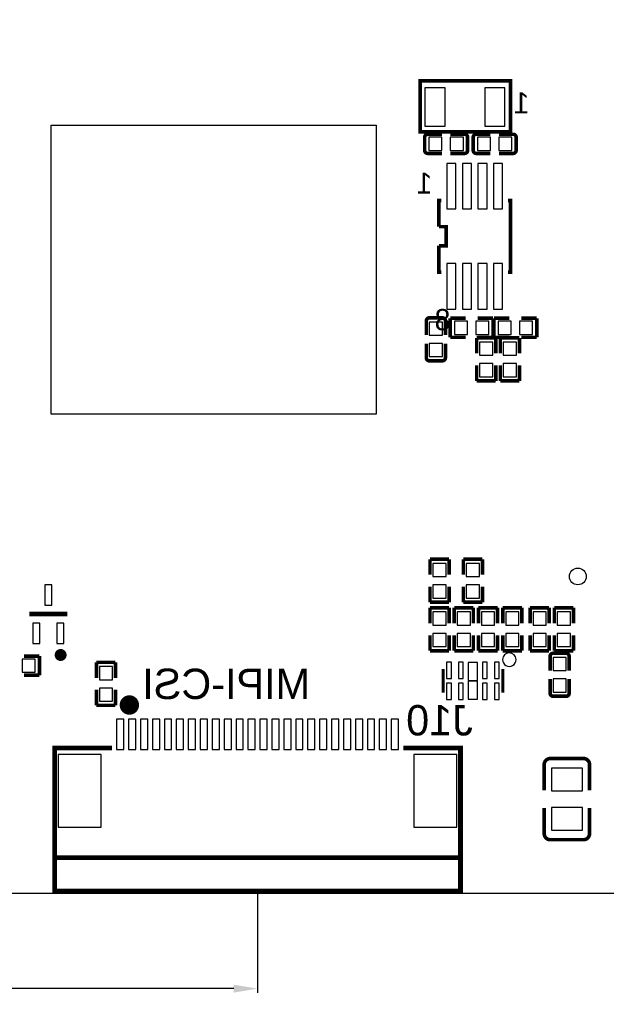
# Model space of a CAD drawing. Extents: x -9 to 263, y -9 to 91.
# Tile 14 of 16: x 198 to 223, y -5 to 37. Entities that reach past the tile are written whole.
import ezdxf
from ezdxf.enums import TextEntityAlignment as Align

# ---------------------------------------------------------------- set-up
doc = ezdxf.new("R2010")
doc.units = 0
doc.header["$MEASUREMENT"] = 0
doc.layers.get('0').update_dxf_attribs({"linetype": 'CONTINUOUS'})
doc.layers.get('Defpoints').update_dxf_attribs({"linetype": 'CONTINUOUS'})
for name, color, linetype in [('BOTTOM', 1, 'CONTINUOUS'), ('OUTLINE', 6, 'CONTINUOUS'), ('SILKSCREEN_BOTTOM', 7, 'CONTINUOUS')]:
    doc.layers.add(name, color=color, linetype=linetype)
doc.dimstyles.get("Standard").update_dxf_attribs({"dimtxt": 0.18, "dimasz": 0.18, "dimexe": 0.18, "dimexo": 0.0625, "dimgap": 0.09, "dimtad": 0, "dimtih": 1, "dimtoh": 1, "dimdec": 4, "dimzin": 0, "dimdsep": 46, "dimtxsty": 'STANDARD', "dimcen": 0.09, "dimadec": 0, "dimazin": 0, "dimtfac": 1, "dimtdec": 4, "dimtofl": 0, "dimtmove": 0, "dimatfit": 3, "dimfxl": 1, "dimtolj": 1, "dimtzin": 0, "dimarcsym": 0})

# ---------------------------------------------------------------- blocks, each defined once
blk = doc.blocks.new('*D12')
at = {"color": 0, "linetype": 'Continuous', "lineweight": -2, "transparency": 16777216}
for p, q in [((150, 1.207), (150, -4.18)), ((208.42, 0.017), (208.42, -4.18)), ((151, -4), (175.5, -4)), ((207.42, -4), (182.5, -4))]:
    blk.add_line(p, q, dxfattribs=at)
at = {"color": 0, "linetype": 'Continuous', "transparency": 16777216}
for points in [[(151, -3.833), (151, -4.167), (150, -4)], [(207.42, -3.833), (207.42, -4.167), (208.42, -4)]]:
    blk.add_solid(points, dxfattribs=at)
at = {"layer": 'Defpoints', "color": 0, "linetype": 'Continuous', "transparency": 16777216}
for p in [(150, 1.27), (208.42, 0.08), (208.42, -4)]:
    blk.add_point(p, dxfattribs=at)
at = {"color": 0, "linetype": 'Continuous', "transparency": 16777216, "insert": (179, -4), "char_height": 1, "attachment_point": 5}
blk.add_mtext('\\A1;58.4mm', dxfattribs=at)

msp = doc.modelspace()

# ---------------------------------------------------------------- linework, layer by layer
at = {"layer": 'BOTTOM'}
for points in [[(216.28191, 32.118402), (216.28191, 33.718398), (215.431899, 33.718398), (215.431899, 32.118402)], [(218.781727, 32.118402), (218.781727, 33.718398), (217.931716, 33.718398), (217.931716, 32.118402)], [(215.591766, 31.651626), (215.591766, 31.101614), (216.141778, 31.101614), (216.141778, 31.651626)], [(216.491942, 31.651626), (216.491942, 31.101614), (217.041954, 31.101614), (217.041954, 31.651626)], [(218.173778, 31.101614), (218.173778, 31.651626), (217.623766, 31.651626), (217.623766, 31.101614)], [(219.073954, 31.101614), (219.073954, 31.651626), (218.523942, 31.651626), (218.523942, 31.101614)], [(216.728594, 30.560797), (216.347594, 30.560797), (216.347594, 28.655797), (216.728594, 28.655797)], [(217.378605, 30.560797), (216.997605, 30.560797), (216.997605, 28.655797), (217.378605, 28.655797)], [(218.028795, 30.560797), (217.647795, 30.560797), (217.647795, 28.655797), (218.028795, 28.655797)], [(218.678806, 30.560797), (218.297806, 30.560797), (218.297806, 28.655797), (218.678806, 28.655797)], [(216.728594, 26.360603), (216.347594, 26.360603), (216.347594, 24.455603), (216.728594, 24.455603)], [(217.378605, 26.360603), (216.997605, 26.360603), (216.997605, 24.455603), (217.378605, 24.455603)], [(218.028795, 26.360603), (217.647795, 26.360603), (217.647795, 24.455603), (218.028795, 24.455603)], [(218.678806, 26.360603), (218.297806, 26.360603), (218.297806, 24.455603), (218.678806, 24.455603)], [(215.612594, 23.365282), (216.162606, 23.365282), (216.162606, 23.915294), (215.612594, 23.915294)], [(217.211118, 23.397794), (217.211118, 23.947806), (216.661106, 23.947806), (216.661106, 23.397794)], [(218.111294, 23.397794), (218.111294, 23.947806), (217.561282, 23.947806), (217.561282, 23.397794)], [(218.489906, 23.947806), (218.489906, 23.397794), (219.039918, 23.397794), (219.039918, 23.947806)], [(219.390082, 23.947806), (219.390082, 23.397794), (219.940094, 23.397794), (219.940094, 23.947806)], [(215.612594, 22.465106), (216.162606, 22.465106), (216.162606, 23.015118), (215.612594, 23.015118)], [(218.270806, 23.077094), (217.720794, 23.077094), (217.720794, 22.527082), (218.270806, 22.527082)], [(219.261406, 23.077094), (218.711394, 23.077094), (218.711394, 22.527082), (219.261406, 22.527082)], [(218.270806, 22.176918), (217.720794, 22.176918), (217.720794, 21.626906), (218.270806, 21.626906)], [(219.261406, 22.176918), (218.711394, 22.176918), (218.711394, 21.626906), (219.261406, 21.626906)], [(216.315006, 13.806094), (215.764994, 13.806094), (215.764994, 13.256082), (216.315006, 13.256082)], [(217.712006, 13.806094), (217.161994, 13.806094), (217.161994, 13.256082), (217.712006, 13.256082)], [(199.507, 12.058993), (199.807, 12.058993), (199.807, 12.909004), (199.507, 12.909004)], [(216.315006, 12.905918), (215.764994, 12.905918), (215.764994, 12.355906), (216.315006, 12.355906)], [(217.712006, 12.905918), (217.161994, 12.905918), (217.161994, 12.355906), (217.712006, 12.355906)], [(215.764994, 11.224082), (216.315006, 11.224082), (216.315006, 11.774094), (215.764994, 11.774094)], [(216.780994, 11.224082), (217.331006, 11.224082), (217.331006, 11.774094), (216.780994, 11.774094)], [(218.347006, 11.774094), (217.796994, 11.774094), (217.796994, 11.224082), (218.347006, 11.224082)], [(219.363006, 11.774094), (218.812994, 11.774094), (218.812994, 11.224082), (219.363006, 11.224082)], [(220.506006, 11.774094), (219.955994, 11.774094), (219.955994, 11.224082), (220.506006, 11.224082)], [(221.522006, 11.774094), (220.971994, 11.774094), (220.971994, 11.224082), (221.522006, 11.224082)], [(199.007001, 10.458996), (199.307001, 10.458996), (199.307001, 11.309007), (199.007001, 11.309007)], [(200.006999, 10.458996), (200.306999, 10.458996), (200.306999, 11.309007), (200.006999, 11.309007)], [(215.764994, 10.323906), (216.315006, 10.323906), (216.315006, 10.873918), (215.764994, 10.873918)], [(216.780994, 10.323906), (217.331006, 10.323906), (217.331006, 10.873918), (216.780994, 10.873918)], [(218.347006, 10.873918), (217.796994, 10.873918), (217.796994, 10.323906), (218.347006, 10.323906)], [(219.363006, 10.873918), (218.812994, 10.873918), (218.812994, 10.323906), (219.363006, 10.323906)], [(220.506006, 10.873918), (219.955994, 10.873918), (219.955994, 10.323906), (220.506006, 10.323906)], [(221.522006, 10.873918), (220.971994, 10.873918), (220.971994, 10.323906), (221.522006, 10.323906)], [(199.112094, 9.249994), (199.112094, 9.800006), (198.562082, 9.800006), (198.562082, 9.249994)], [(202.345006, 9.488094), (201.794994, 9.488094), (201.794994, 8.938082), (202.345006, 8.938082)], [(216.537002, 8.987384), (216.537002, 9.667392), (216.337002, 9.667392), (216.337002, 8.987384)], [(217.037102, 8.987384), (217.037102, 9.667392), (216.837103, 9.667392), (216.837103, 8.987384)], [(217.637, 8.910193), (217.637, 9.660204), (217.237, 9.660204), (217.237, 8.910193)], [(218.036897, 8.987384), (218.036897, 9.667392), (217.836898, 9.667392), (217.836898, 8.987384)], [(218.536998, 8.987384), (218.536998, 9.667392), (218.336998, 9.667392), (218.336998, 8.987384)], [(221.344206, 9.869094), (220.794194, 9.869094), (220.794194, 9.319082), (221.344206, 9.319082)], [(216.537002, 8.112608), (216.537002, 8.792616), (216.337002, 8.792616), (216.337002, 8.112608)], [(217.037102, 8.112608), (217.037102, 8.792616), (216.837103, 8.792616), (216.837103, 8.112608)], [(217.637, 8.119796), (217.637, 8.869807), (217.237, 8.869807), (217.237, 8.119796)], [(218.036897, 8.112608), (218.036897, 8.792616), (217.836898, 8.792616), (217.836898, 8.112608)], [(218.536998, 8.112608), (218.536998, 8.792616), (218.336998, 8.792616), (218.336998, 8.112608)], [(221.344206, 8.968918), (220.794194, 8.968918), (220.794194, 8.418906), (221.344206, 8.418906)], [(202.345006, 8.587918), (201.794994, 8.587918), (201.794994, 8.037906), (202.345006, 8.037906)], [(202.822399, 6.020003), (202.822399, 7.290003), (202.517599, 7.290003), (202.517599, 6.020003)], [(203.322398, 6.020003), (203.322398, 7.290003), (203.017598, 7.290003), (203.017598, 6.020003)], [(203.822397, 6.020003), (203.822397, 7.290003), (203.517597, 7.290003), (203.517597, 6.020003)], [(204.322396, 6.020003), (204.322396, 7.290003), (204.017596, 7.290003), (204.017596, 6.020003)], [(204.822395, 6.020003), (204.822395, 7.290003), (204.517595, 7.290003), (204.517595, 6.020003)], [(205.322394, 6.020003), (205.322394, 7.290003), (205.017594, 7.290003), (205.017594, 6.020003)], [(205.822393, 6.020003), (205.822393, 7.290003), (205.517593, 7.290003), (205.517593, 6.020003)], [(206.322392, 6.020003), (206.322392, 7.290003), (206.017592, 7.290003), (206.017592, 6.020003)], [(206.822391, 6.020003), (206.822391, 7.290003), (206.517591, 7.290003), (206.517591, 6.020003)], [(207.32239, 6.020003), (207.32239, 7.290003), (207.01759, 7.290003), (207.01759, 6.020003)], [(207.822389, 6.020003), (207.822389, 7.290003), (207.517589, 7.290003), (207.517589, 6.020003)], [(208.322388, 6.020003), (208.322388, 7.290003), (208.017588, 7.290003), (208.017588, 6.020003)], [(208.822412, 6.020003), (208.822412, 7.290003), (208.517612, 7.290003), (208.517612, 6.020003)], [(209.322411, 6.020003), (209.322411, 7.290003), (209.017611, 7.290003), (209.017611, 6.020003)], [(209.82241, 6.020003), (209.82241, 7.290003), (209.51761, 7.290003), (209.51761, 6.020003)], [(210.322409, 6.020003), (210.322409, 7.290003), (210.017609, 7.290003), (210.017609, 6.020003)], [(210.822408, 6.020003), (210.822408, 7.290003), (210.517608, 7.290003), (210.517608, 6.020003)], [(211.322407, 6.020003), (211.322407, 7.290003), (211.017607, 7.290003), (211.017607, 6.020003)], [(211.822406, 6.020003), (211.822406, 7.290003), (211.517606, 7.290003), (211.517606, 6.020003)], [(212.322405, 6.020003), (212.322405, 7.290003), (212.017605, 7.290003), (212.017605, 6.020003)], [(212.822404, 6.020003), (212.822404, 7.290003), (212.517604, 7.290003), (212.517604, 6.020003)], [(213.322403, 6.020003), (213.322403, 7.290003), (213.017603, 7.290003), (213.017603, 6.020003)], [(213.822402, 6.020003), (213.822402, 7.290003), (213.517602, 7.290003), (213.517602, 6.020003)], [(214.322401, 6.020003), (214.322401, 7.290003), (214.017601, 7.290003), (214.017601, 6.020003)], [(201.871702, 2.756002), (201.871702, 5.804002), (200.068302, 5.804002), (200.068302, 2.756002)], [(216.771698, 2.756002), (216.771698, 5.804002), (214.968298, 5.804002), (214.968298, 2.756002)], [(220.724001, 4.286987), (222.023999, 4.286987), (222.023999, 5.236997), (220.724001, 5.236997)], [(220.724001, 2.637003), (222.023999, 2.637003), (222.023999, 3.587013), (220.724001, 3.587013)]]:
    msp.add_lwpolyline(points, close=True, dxfattribs=at)
at = {"layer": 'OUTLINE'}
for points in [[(151.27, 0), (253.759, 0, 0.414214), (255.029, 1.27), (255.029, 68.707, 0.414214), (253.759, 69.977), (151.27, 69.977, 0.414214), (150, 68.707), (150, 1.27, 0.414214), (151.27, 0)], [(221.833003, 12.912014, -0.414208), (221.482991, 13.262, -0.414229), (221.833003, 13.612012, -0.414218), (222.18299, 13.262, -0.414197), (221.833003, 12.912014)]]:
    msp.add_lwpolyline(points, format="xyb", dxfattribs=at)
msp.add_lwpolyline([(213.383008, 20.062012), (199.783009, 20.062012), (199.783009, 32.162013), (213.383008, 32.162013), (213.383008, 20.062012)], dxfattribs=at)
at = {"layer": 'SILKSCREEN_BOTTOM'}
for points, const_width in [([(218.707, 34.0106), (215.2272, 34.0106), (215.2272, 31.877), (219.0118, 31.877), (219.0118, 34.0106), (218.707, 34.0106)], 0.150012), ([(215.543963, 31.776924), (216.141651, 31.776924)], 0.150012), ([(217.089757, 31.776924), (216.492171, 31.776924)], 0.150012), ([(217.575963, 31.776619), (218.173549, 31.776619)], 0.150012), ([(219.121757, 31.776619), (218.524069, 31.776619)], 0.150012), ([(215.416963, 31.649924), (215.416963, 31.103621)], 0.150012), ([(217.216757, 31.103621), (217.216757, 31.649924)], 0.150012), ([(217.448963, 31.649619), (217.448963, 31.103316)], 0.150012), ([(219.248757, 31.103316), (219.248757, 31.649619)], 0.150012), ([(215.543963, 30.976621), (216.141651, 30.976621)], 0.150012), ([(217.089757, 30.976621), (216.492171, 30.976621)], 0.150012), ([(217.575963, 30.976316), (218.173549, 30.976316)], 0.150012), ([(219.121757, 30.976316), (218.524069, 30.976316)], 0.150012), ([(216.013101, 27.908199), (216.013101, 29.008299), (216.113203, 29.008299)], 0.150089), ([(218.913197, 29.008299), (219.013299, 29.008299), (219.013299, 26.008101), (218.913197, 26.008101)], 0.150089), ([(216.013101, 27.908199), (216.313304, 27.908199), (216.313304, 27.108201), (216.013101, 27.108201)], 0.150089), ([(216.113203, 26.008101), (216.013101, 26.008101), (216.013101, 27.108201)], 0.150089), ([(215.487296, 23.963097), (215.487296, 23.365511)], 0.150012), ([(216.160599, 24.090097), (215.614296, 24.090097)], 0.150012), ([(216.287599, 23.963097), (216.287599, 23.365511)], 0.150012), ([(217.136289, 24.072799), (216.486303, 24.072799)], 0.150089), ([(216.486303, 24.072799), (216.486303, 23.272801)], 0.150089), ([(217.636111, 24.072799), (218.286097, 24.072799)], 0.150089), ([(218.286097, 24.072799), (218.286097, 23.272801)], 0.150089), ([(218.315103, 23.272801), (218.315103, 24.072799)], 0.150089), ([(218.315103, 24.072799), (218.965089, 24.072799)], 0.150089), ([(220.114897, 24.072799), (219.464911, 24.072799)], 0.150089), ([(220.114897, 23.272801), (220.114897, 24.072799)], 0.150089), ([(216.486303, 23.272801), (217.136289, 23.272801)], 0.150089), ([(217.595801, 22.601911), (217.595801, 23.251897)], 0.150089), ([(217.595801, 23.251897), (218.395799, 23.251897)], 0.150089), ([(218.286097, 23.272801), (217.636111, 23.272801)], 0.150089), ([(218.965089, 23.272801), (218.315103, 23.272801)], 0.150089), ([(218.395799, 23.251897), (218.395799, 22.601911)], 0.150089), ([(218.586401, 22.601911), (218.586401, 23.251897)], 0.150089), ([(218.586401, 23.251897), (219.386399, 23.251897)], 0.150089), ([(219.386399, 23.251897), (219.386399, 22.601911)], 0.150089), ([(219.464911, 23.272801), (220.114897, 23.272801)], 0.150089), ([(215.487296, 22.417303), (215.487296, 23.014991)], 0.150012), ([(216.287599, 22.417303), (216.287599, 23.014991)], 0.150012), ([(215.614296, 22.290303), (216.160599, 22.290303)], 0.150012), ([(217.595801, 22.102089), (217.595801, 21.452103)], 0.150089), ([(218.395799, 21.452103), (218.395799, 22.102089)], 0.150089), ([(218.586401, 22.102089), (218.586401, 21.452103)], 0.150089), ([(219.386399, 21.452103), (219.386399, 22.102089)], 0.150089), ([(217.595801, 21.452103), (218.395799, 21.452103)], 0.150089), ([(218.586401, 21.452103), (219.386399, 21.452103)], 0.150089), ([(215.640001, 13.330911), (215.640001, 13.980897)], 0.150089), ([(215.640001, 13.980897), (216.439999, 13.980897)], 0.150089), ([(216.439999, 13.980897), (216.439999, 13.330911)], 0.150089), ([(217.037001, 13.330911), (217.037001, 13.980897)], 0.150089), ([(217.037001, 13.980897), (217.836999, 13.980897)], 0.150089), ([(217.836999, 13.980897), (217.836999, 13.330911)], 0.150089), ([(215.640001, 12.831089), (215.640001, 12.181103)], 0.150089), ([(216.439999, 12.181103), (216.439999, 12.831089)], 0.150089), ([(217.037001, 12.831089), (217.037001, 12.181103)], 0.150089), ([(217.836999, 12.181103), (217.836999, 12.831089)], 0.150089), ([(215.640001, 12.181103), (216.439999, 12.181103)], 0.150089), ([(216.439999, 11.948897), (215.640001, 11.948897)], 0.150089), ([(215.640001, 11.948897), (215.640001, 11.298911)], 0.150089), ([(216.439999, 11.298911), (216.439999, 11.948897)], 0.150089), ([(217.455999, 11.948897), (216.656001, 11.948897)], 0.150089), ([(216.656001, 11.948897), (216.656001, 11.298911)], 0.150089), ([(217.037001, 12.181103), (217.836999, 12.181103)], 0.150089), ([(217.455999, 11.298911), (217.455999, 11.948897)], 0.150089), ([(217.672001, 11.298911), (217.672001, 11.948897)], 0.150089), ([(217.672001, 11.948897), (218.471999, 11.948897)], 0.150089), ([(218.471999, 11.948897), (218.471999, 11.298911)], 0.150089), ([(218.688001, 11.298911), (218.688001, 11.948897)], 0.150089), ([(218.688001, 11.948897), (219.487999, 11.948897)], 0.150089), ([(219.487999, 11.948897), (219.487999, 11.298911)], 0.150089), ([(219.831001, 11.298911), (219.831001, 11.948897)], 0.150089), ([(219.831001, 11.948897), (220.630999, 11.948897)], 0.150089), ([(220.630999, 11.948897), (220.630999, 11.298911)], 0.150089), ([(220.847001, 11.298911), (220.847001, 11.948897)], 0.150089), ([(220.847001, 11.948897), (221.646999, 11.948897)], 0.150089), ([(221.646999, 11.948897), (221.646999, 11.298911)], 0.150089), ([(198.857002, 11.684), (200.456998, 11.684)], 0.2), ([(215.640001, 10.149103), (215.640001, 10.799089)], 0.150089), ([(216.439999, 10.799089), (216.439999, 10.149103)], 0.150089), ([(216.656001, 10.149103), (216.656001, 10.799089)], 0.150089), ([(217.455999, 10.799089), (217.455999, 10.149103)], 0.150089), ([(217.672001, 10.799089), (217.672001, 10.149103)], 0.150089), ([(218.471999, 10.149103), (218.471999, 10.799089)], 0.150089), ([(218.688001, 10.799089), (218.688001, 10.149103)], 0.150089), ([(219.487999, 10.149103), (219.487999, 10.799089)], 0.150089), ([(219.831001, 10.799089), (219.831001, 10.149103)], 0.150089), ([(220.630999, 10.149103), (220.630999, 10.799089)], 0.150089), ([(220.847001, 10.799089), (220.847001, 10.149103)], 0.150089), ([(221.646999, 10.149103), (221.646999, 10.799089)], 0.150089), ([(198.636911, 9.924999), (199.286897, 9.924999)], 0.150089), ([(199.286897, 9.924999), (199.286897, 9.125001)], 0.150089), ([(216.439999, 10.149103), (215.640001, 10.149103)], 0.150089), ([(217.455999, 10.149103), (216.656001, 10.149103)], 0.150089), ([(217.672001, 10.149103), (218.471999, 10.149103)], 0.150089), ([(218.688001, 10.149103), (219.487999, 10.149103)], 0.150089), ([(219.831001, 10.149103), (220.630999, 10.149103)], 0.150089), ([(220.669201, 9.916897), (220.669201, 9.319209)], 0.150012), ([(221.342504, 10.043897), (220.796201, 10.043897)], 0.150012), ([(220.847001, 10.149103), (221.646999, 10.149103)], 0.150089), ([(221.469504, 9.916897), (221.469504, 9.319209)], 0.150012), ([(201.670001, 9.012911), (201.670001, 9.662897)], 0.150089), ([(201.670001, 9.662897), (202.469999, 9.662897)], 0.150089), ([(202.469999, 9.662897), (202.469999, 9.012911)], 0.150089), ([(199.286897, 9.125001), (198.636911, 9.125001)], 0.150089), ([(216.187091, 9.390101), (216.187091, 8.390103)], 0.127), ([(218.686883, 9.390101), (218.686883, 8.390103)], 0.127), ([(220.669201, 8.371103), (220.669201, 8.968689)], 0.150012), ([(221.469504, 8.371103), (221.469504, 8.968689)], 0.150012), ([(201.670001, 8.513089), (201.670001, 7.863103)], 0.150089), ([(202.469999, 7.863103), (202.469999, 8.513089)], 0.150089), ([(220.796201, 8.244103), (221.342504, 8.244103)], 0.150012), ([(201.670001, 7.863103), (202.469999, 7.863103)], 0.150089), ([(214.520013, 6.079998), (216.920008, 6.079998), (216.920008, 0.079985), (199.919992, 0.079985), (199.919992, 6.079998), (202.320012, 6.079998)], 0.2), ([(220.42404, 5.383022), (220.42404, 4.306824)], 0.150114), ([(222.06996, 5.637022), (220.67804, 5.637022)], 0.150114), ([(222.32396, 5.383022), (222.32396, 4.306824)], 0.150114), ([(220.42404, 2.490978), (220.42404, 3.56235)], 0.150114), ([(222.32396, 2.490978), (222.32396, 3.56235)], 0.150114), ([(220.67804, 2.236978), (222.06996, 2.236978)], 0.150114), ([(199.919992, 1.480007), (216.920008, 1.480007)], 0.2)]:
    msp.add_lwpolyline(points, dxfattribs=dict(at, const_width=const_width))
for points, const_width in [([(215.543963, 31.776924, 0.414253), (215.416963, 31.649924)], 0.150012), ([(217.216757, 31.649924, 0.414253), (217.089757, 31.776924)], 0.150012), ([(217.575963, 31.776619, 0.414331), (217.448963, 31.649619)], 0.150012), ([(219.248757, 31.649619, 0.414331), (219.121757, 31.776619)], 0.150012), ([(215.416963, 31.103621, 0.414331), (215.543963, 30.976621)], 0.150012), ([(217.089757, 30.976621, 0.414331), (217.216757, 31.103621)], 0.150012), ([(217.448963, 31.103316, 0.414253), (217.575963, 30.976316)], 0.150012), ([(219.121757, 30.976316, 0.414253), (219.248757, 31.103316)], 0.150012), ([(215.614296, 24.090097, 0.414253), (215.487296, 23.963097)], 0.150012), ([(216.287599, 23.963097, 0.414331), (216.160599, 24.090097)], 0.150012), ([(215.487296, 22.417303, 0.414253), (215.614296, 22.290303)], 0.150012), ([(216.160599, 22.290303, 0.414331), (216.287599, 22.417303)], 0.150012), ([(200.297004, 9.971989, 0.999985), (200.046992, 9.972015, 1.000015), (200.297004, 9.971989)], 0.250012), ([(220.796201, 10.043897, 0.414331), (220.669201, 9.916897)], 0.150012), ([(221.469504, 9.916897, 0.414253), (221.342504, 10.043897)], 0.150012), ([(203.254199, 7.877404, -0.999981), (202.847799, 7.877378, -1.000019), (203.254199, 7.877404)], 0.4064), ([(220.669201, 8.371103, 0.414331), (220.796201, 8.244103)], 0.150012), ([(221.342504, 8.244103, 0.414253), (221.469504, 8.371103)], 0.150012), ([(220.67804, 5.637022, 0.414214), (220.42404, 5.383022)], 0.150114), ([(222.32396, 5.383022, 0.414214), (222.06996, 5.637022)], 0.150114), ([(220.42404, 2.490978, 0.414214), (220.67804, 2.236978)], 0.150114), ([(222.06996, 2.236978, 0.414214), (222.32396, 2.490978)], 0.150114)]:
    msp.add_lwpolyline(points, format="xyb", dxfattribs=dict(at, const_width=const_width))
msp.add_lwpolyline([(219.244972, 9.779, 1), (218.677013, 9.778986, 1)], format="xyb", close=True, dxfattribs=at)

# ---------------------------------------------------------------- texts
at = {"layer": 'SILKSCREEN_BOTTOM', "text_generation_flag": 2}
msp.add_text('1', height=0.889, dxfattribs=at).set_placement((219.476899, 32.648398), align=Align.CENTER)
for s, p in [('1', (215.7352, 29.2862)), ('8', (216.4972, 23.5712))]:
    msp.add_text(s, height=0.889, dxfattribs=at).set_placement(p)
at = {"layer": 'SILKSCREEN_BOTTOM', "text_generation_flag": 2, "width": 1.02}
for s, p in [('MIPI-CSI', (203.594, 8.128)), ('J10', (214.643, 6.604))]:
    msp.add_text(s, height=1.27, dxfattribs=at).set_placement(p, align=Align.RIGHT)

# ---------------------------------------------------------------- dimensions: what is measured, and where the dimension line sits
at = {"linetype": 'Continuous'}
dim = msp.add_linear_dim(base=(208.42, -4), p1=(150, 1.27), p2=(208.42, 0.079985), dimstyle='Standard', override={"dimtxt": 1, "dimasz": 1, "dimgap": 1, "dimdec": 1, "dimpost": 'mm'}, dxfattribs=at)
dim.commit()
dim.dimension.update_dxf_attribs({"geometry": '*D12', "text_midpoint": (179, -4), "dimtype": 160})

doc.saveas('drawing.dxf')
